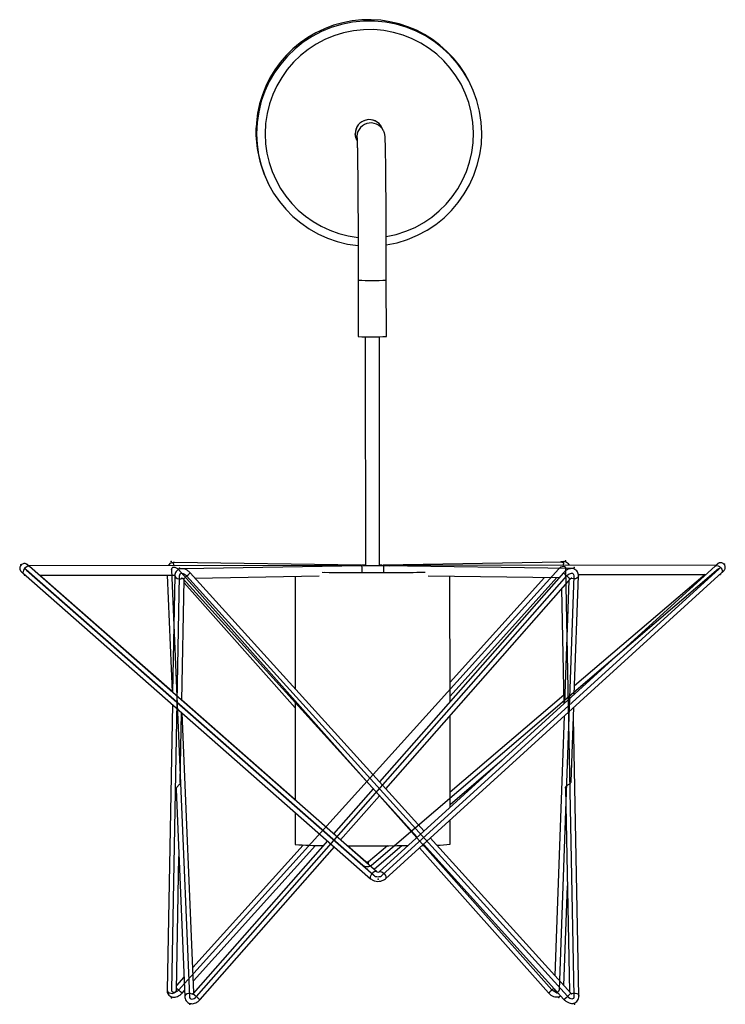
# Model space of a CAD drawing. Header units: millimetres. Extents: x 396 to 769, y 328 to 733.
# Tile 1 of 3: x 396 to 521, y 344 to 519. Entities that reach past the tile are written whole.
import ezdxf

# ---------------------------------------------------------------- set-up
doc = ezdxf.new("R2010")
doc.units = ezdxf.units.MM
doc.header["$PDSIZE"] = -1

msp = doc.modelspace()

# ---------------------------------------------------------------- linework, layer by layer
at = {"color": 7, "linetype": 'Continuous', "lineweight": 25}
for p, q in [((475.62, 507.71), (475.5, 507.94)), ((437.67, 500.15), (437.66, 500.17)), ((460.26, 499.29), (459.97, 499.88)), ((437.67, 497.73), (437.67, 497.71)), ((455.49, 497.65), (455.56, 497.5)), ((439.7, 490.1), (439.81, 489.88)), ((455.75, 472.76), (455.76, 462.76)), ((460.76, 462.76), (460.75, 472.76)), ((455.54, 422.09), (397.19, 422.02)), ((459.05, 367.72), (397.38, 421.91)), ((456.31, 422.13), (423.07, 422.64)), ((456.36, 422.06), (424.84, 421.48)), ((456.3, 422.13), (456.3, 422.13)), ((456.3, 422.13), (456.31, 422.13)), ((456.38, 422.06), (456.39, 422.06)), ((519.23, 422.05), (459.49, 367.71)), ((460, 422.13), (459.55, 422.14)), ((491.94, 422.72), (460.24, 422.13)), ((493.6, 421.56), (460.35, 422.06)), ((519.4, 422.17), (461.04, 422.1)), ((396.29, 420.67), (457.96, 366.48)), ((396.47, 420.37), (396.63, 420.37)), ((399.13, 420.38), (423.2, 420.4)), ((422.69, 399.7), (399.13, 420.38)), ((421.82, 420.4), (422.69, 399.68)), ((423.19, 420.3), (422.8, 399.57)), ((424.68, 419.71), (466.23, 373.84)), ((467.45, 374.95), (425.9, 420.82)), ((426.76, 419.87), (448.8, 420.27)), ((444.55, 420.19), (444.56, 400.22)), ((492.2, 420.81), (459.52, 383.7)), ((460.6, 366.49), (520.34, 420.83)), ((460.64, 382.47), (493.43, 419.72)), ((468.21, 420.29), (491.43, 419.94)), ((472.06, 397.95), (472.04, 420.24)), ((488.85, 419.98), (472.06, 401.37)), ((472.06, 398.91), (491.04, 419.94)), ((494.13, 399.22), (494.87, 420.26)), ((517.37, 420.52), (494.18, 400.72)), ((494.85, 420.49), (517.54, 420.52)), ((520, 420.52), (520.12, 420.52)), ((424.43, 398.15), (424.83, 419.54)), ((424.82, 419.02), (444.56, 396.81)), ((491.87, 417.95), (492.28, 397.54)), ((493.19, 419.45), (492.42, 397.67)), ((492.25, 399.07), (472.08, 381.85)), ((422.76, 397.41), (421.81, 346.7)), ((444.58, 380.48), (424.43, 398.17)), ((444.56, 397.76), (444.58, 380.44)), ((493.58, 383.77), (494.04, 396.91)), ((424.15, 383.59), (424.39, 395.99)), ((426.57, 346.27), (424.5, 395.89)), ((472.08, 379.16), (472.07, 395.45)), ((492.34, 395.36), (490.7, 349.28)), ((492.32, 395.35), (492.33, 395.06)), ((494.96, 345.65), (493.98, 395.05)), ((472.08, 379.68), (481.35, 387.59)), ((423.41, 382.35), (424.95, 345.54)), ((458.43, 382.46), (451.38, 374.46)), ((452.62, 373.37), (459.54, 381.22)), ((492.58, 382.57), (493.29, 346.42)), ((444.58, 378.24), (444.58, 372.57)), ((472.08, 372.59), (472.08, 376.94)), ((445.98, 372.46), (426.38, 350.74)), ((450.29, 373.22), (426.42, 346.1)), ((426.48, 348.38), (448.16, 372.41)), ((467.1, 372.41), (467.52, 372.41)), ((467.34, 372.62), (492.3, 345.06)), ((493.53, 346.16), (468.56, 373.73)), ((427.66, 345.01), (451.53, 372.13)), ((457.12, 369.47), (453.84, 372.35)), ((460.95, 372.35), (457.59, 369.48)), ((458.66, 368.23), (463.51, 372.37)), ((466.64, 371.99), (489.56, 346.22)), ((423.46, 346.67), (423.91, 370.43)), ((458.56, 368.15), (458.66, 368.23)), ((492.29, 347.52), (492.92, 365.2)), ((424.8, 348.99), (423.48, 347.52)), ((424.47, 346.16), (424.9, 346.63)), ((490.62, 346.91), (490.62, 346.77))]:
    msp.add_line(p, q, dxfattribs=at)
at = {"color": 7, "linetype": 'Continuous'}
for p, q in [((490.17, 346.76), (423.84, 421.37)), ((491.36, 421.52), (423.85, 346.71)), ((519.76, 421.48), (458.13, 368.86)), ((460.04, 367.1), (519.78, 421.44)), ((494.13, 345.63), (492.63, 421.51)), ((456.58, 368.85), (396.79, 421.33)), ((396.84, 421.29), (458.51, 367.1)), ((422.61, 421.34), (425.77, 345.58)), ((422.64, 346.69), (424.02, 420.28)), ((425.29, 420.27), (492.92, 345.61)), ((427.04, 345.56), (492.81, 420.27)), ((494.05, 420.29), (491.44, 346.74))]:
    msp.add_line(p, q, dxfattribs=at)
at = {"color": 8, "linetype": 'Continuous', "lineweight": 25}
msp.add_line((456.51, 422.07), (456.3, 422.13), dxfattribs=at)
at = {"color": 7, "linetype": 'Continuous', "lineweight": 25, "flags": 128}
for points in [[(455.49, 497.65), (455.32, 498.09), (455.23, 498.76)], [(396.45, 420.53), (396.46, 420.52), (396.46, 420.44), (396.46, 420.39), (396.46, 420.37), (396.47, 420.38), (396.47, 420.43), (396.47, 420.5), (396.48, 420.51)], [(449.38, 420.89), (449.38, 420.89), (450.63, 420.87), (451.98, 420.86), (453.41, 420.85), (454.91, 420.84), (456.45, 420.84), (458.02, 420.84), (459.59, 420.84), (461.14, 420.85), (462.65, 420.85), (464.11, 420.86), (465.49, 420.88), (466.78, 420.89), (467.65, 420.91)], [(449.78, 420.89), (450.58, 420.88), (451.86, 420.87), (453.22, 420.86), (454.65, 420.85), (456.13, 420.85), (457.65, 420.85), (459.16, 420.85), (460.67, 420.85), (462.15, 420.86), (463.57, 420.87), (464.92, 420.88), (466.19, 420.9), (467.23, 420.91)], [(453.84, 372.35), (454.95, 372.35), (456.49, 372.35), (458.06, 372.34), (459.63, 372.35), (461.18, 372.35), (462.69, 372.36), (464.15, 372.37), (464.62, 372.38)], [(457.2, 369.34), (457.2, 369.36), (457.12, 369.47)]]:
    msp.add_lwpolyline(points, dxfattribs=at)
at = {"color": 8, "linetype": 'Continuous', "lineweight": 25, "flags": 128}
for points in [[(397.38, 421.91), (397.37, 421.92), (397.21, 421.97), (396.98, 421.92), (396.74, 421.77), (396.51, 421.54), (396.33, 421.28), (396.23, 421.02), (396.22, 420.8), (396.29, 420.67)], [(519.23, 422.05), (519.25, 422.07), (519.43, 422.12), (519.66, 422.06), (519.91, 421.92), (520.14, 421.69), (520.32, 421.43), (520.41, 421.17), (520.41, 420.96), (520.34, 420.83)], [(423.19, 420.3), (423.21, 420.18), (423.35, 419.96), (423.59, 419.8), (423.91, 419.73), (424.25, 419.74), (424.5, 419.82)], [(494.87, 420.26), (494.87, 420.25), (494.8, 420.04), (494.61, 419.87), (494.33, 419.76), (494.01, 419.74), (493.7, 419.79), (493.57, 419.85)], [(458.84, 367.78), (458.61, 367.71), (458.37, 367.54), (458.14, 367.31), (457.97, 367.05), (457.89, 366.8), (457.89, 366.59), (457.96, 366.48)], [(458.66, 368.23), (458.64, 368.21), (458.54, 368.17)], [(459.05, 367.72), (459.02, 367.74), (458.84, 367.78)], [(459.49, 367.71), (459.53, 367.74), (459.72, 367.78)], [(459.72, 367.78), (459.96, 367.71), (460.21, 367.54), (460.43, 367.31), (460.6, 367.05), (460.68, 366.8), (460.66, 366.59), (460.6, 366.49)], [(421.81, 346.7), (421.82, 346.6), (421.94, 346.4), (422.16, 346.23), (422.45, 346.14), (422.77, 346.13), (423.07, 346.2), (423.31, 346.35), (423.44, 346.55), (423.46, 346.67)], [(426.27, 346.01), (425.98, 346.1), (425.66, 346.1), (425.36, 346.03), (425.11, 345.89), (424.97, 345.69), (424.95, 345.54)], [(493.65, 346.07), (493.95, 346.16), (494.27, 346.17), (494.57, 346.1), (494.8, 345.96), (494.94, 345.76), (494.96, 345.65)]]:
    msp.add_lwpolyline(points, dxfattribs=at)
at = {"color": 7, "linetype": 'Continuous', "flags": 128}
for points in [[(396.79, 421.33), (396.65, 421.46), (396.54, 421.55), (396.48, 421.61), (396.46, 421.62), (396.49, 421.59), (396.57, 421.53), (396.69, 421.42), (396.84, 421.29)], [(422.61, 421.34), (422.63, 421.53), (422.71, 421.68), (422.84, 421.78), (423.01, 421.81), (423.21, 421.79), (423.43, 421.7), (423.64, 421.56), (423.84, 421.37)], [(491.36, 421.52), (491.55, 421.71), (491.76, 421.85), (491.98, 421.93), (492.19, 421.96), (492.37, 421.93), (492.5, 421.84), (492.59, 421.69), (492.63, 421.51)], [(519.76, 421.48), (519.91, 421.6), (520.02, 421.7), (520.1, 421.75), (520.12, 421.77), (520.1, 421.74), (520.04, 421.67), (519.93, 421.57), (519.78, 421.44)], [(424.02, 420.28), (424.05, 420.46), (424.14, 420.6), (424.28, 420.69), (424.46, 420.71), (424.66, 420.68), (424.88, 420.59), (425.09, 420.45), (425.29, 420.27)], [(492.81, 420.27), (493.01, 420.45), (493.22, 420.6), (493.44, 420.7), (493.64, 420.73), (493.81, 420.71), (493.94, 420.62), (494.02, 420.48), (494.05, 420.29)], [(458.13, 368.86), (457.97, 368.75), (457.78, 368.66), (457.57, 368.61), (457.35, 368.59), (457.13, 368.61), (456.92, 368.66), (456.73, 368.74), (456.58, 368.85)], [(458.51, 367.1), (458.67, 366.99), (458.85, 366.9), (459.06, 366.85), (459.28, 366.83), (459.5, 366.85), (459.7, 366.9), (459.89, 366.99), (460.04, 367.1)], [(423.85, 346.71), (423.66, 346.52), (423.45, 346.38), (423.24, 346.29), (423.04, 346.26), (422.87, 346.28), (422.74, 346.37), (422.66, 346.51), (422.64, 346.69)], [(491.44, 346.74), (491.4, 346.56), (491.31, 346.43), (491.17, 346.34), (491, 346.31), (490.79, 346.35), (490.58, 346.44), (490.36, 346.58), (490.17, 346.76)], [(425.77, 345.58), (425.81, 345.39), (425.9, 345.24), (426.04, 345.15), (426.22, 345.12), (426.42, 345.15), (426.63, 345.23), (426.85, 345.37), (427.04, 345.56)], [(492.92, 345.61), (493.11, 345.43), (493.32, 345.29), (493.53, 345.2), (493.73, 345.17), (493.9, 345.21), (494.03, 345.3), (494.11, 345.45), (494.13, 345.63)]]:
    msp.add_lwpolyline(points, dxfattribs=at)
at = {"color": 7, "linetype": 'Continuous', "lineweight": 25}
for centre, radius, start, end in [((457.6, 499.02), 20, 26.487, 180.0465), ((457.71, 498.79), 20, 278.7343, 180.0585), ((457.73, 498.77), 2.5, 26.4865, 180.0469), ((457.73, 498.77), 2.5, 26.4847, 206.4702), ((457.6, 499.02), 19.99, 180.0472, 206.4772), ((457.71, 498.79), 19.99, 180.0487, 264.3294), ((458.21, 515.01), 52.31, 267.3122, 272.7908), ((456.31, 421.73), 0.395, 90.3592, 91.7505), ((460.25, 421.7), 0.432, 80.6243, 97.6208), ((460.35, 421.67), 0.397, 82.1883, 99.9214), ((424.46, 420.26), 0.436, 251.8012, 286.5421), ((493.66, 420.3), 0.397, 272.1158, 275.9235), ((519.54, 420.63), 0.599, 349.8324, 1.7257), ((449.02, 427.97), 55.58, 265.4262, 270.5645), ((469.8, 392.17), 19.71, 269.7253, 276.6433), ((459.28, 368.06), 0.404, 235.8998, 301.7556)]:
    msp.add_arc(centre, radius, start, end, dxfattribs=at)
at = {"color": 8, "linetype": 'Continuous', "lineweight": 25}
for centre, radius, start, end in [((457.73, 498.77), 18.5, 279.3697, 180.0583), ((458.02, 498.18), 2.5, 26.3076, 187.9396), ((457.72, 498.76), 18.5, 180.0488, 263.7984), ((458.2, 525.02), 52.31, 267.3126, 272.7906), ((418.24, 428.05), 10.53, 307.6804, 316.6638), ((505.77, 434.98), 19.62, 226.2276, 231.0474), ((457.92, 369.21), 0.429, 140.2472, 199.2215), ((314.28, 225.31), 163.54, 47.6423, 48.1139), ((472.77, 366.37), 26.23, 309.795, 312.5453), ((491.28, 346.87), 0.671, 188.5133, 268.8995), ((438.87, 359), 17.93, 226, 231.275), ((485.54, 353.75), 11.01, 307.8748, 316.4694)]:
    msp.add_arc(centre, radius, start, end, dxfattribs=at)
at = {"color": 7, "linetype": 'Continuous', "lineweight": 25}
for points, knots in [([(437.66, 500.17), (437.66, 500.16), (437.66, 500.14), (437.64, 499.93), (437.63, 499.63), (437.62, 499.24), (437.62, 498.83), (437.62, 498.42), (437.64, 498.08), (437.66, 497.84), (437.66, 497.74), (437.67, 497.73), (437.67, 497.73)], [0, 0, 0, 0, 0.1072355, 0.2144661, 0.3218228, 0.4292618, 0.5365641, 0.6437243, 0.750958, 0.8583665, 0.9657787, 1, 1, 1, 1]), ([(437.67, 497.71), (437.67, 497.72), (437.68, 497.74), (437.67, 497.95), (437.66, 498.25), (437.65, 498.64), (437.65, 499.05), (437.65, 499.46), (437.66, 499.8), (437.67, 500.05), (437.67, 500.14), (437.67, 500.15), (437.67, 500.15)], [0, 0, 0, 0, 0.1072355, 0.2144661, 0.3218228, 0.4292618, 0.5365641, 0.6437243, 0.750958, 0.8583665, 0.9657787, 1, 1, 1, 1]), ([(460.75, 472.76), (460.75, 473.11), (460.75, 474.12), (460.75, 475.79), (460.74, 477.76), (460.74, 479.71), (460.73, 481.61), (460.72, 483.45), (460.71, 485.24), (460.7, 486.94), (460.69, 488.56), (460.68, 490.09), (460.67, 491.51), (460.65, 492.81), (460.64, 493.99), (460.62, 495.04), (460.61, 495.96), (460.59, 496.73), (460.57, 497.37), (460.56, 497.87), (460.54, 498.18), (460.52, 498.41), (460.49, 498.63), (460.42, 498.89), (460.34, 499.11), (460.28, 499.26), (460.26, 499.29)], [0, 0, 0, 0, 0.026345, 0.076437, 0.12654, 0.176644, 0.22675, 0.27686, 0.326973, 0.377093, 0.427221, 0.477361, 0.527517, 0.577695, 0.627907, 0.678171, 0.72852, 0.779019, 0.829812, 0.881285, 0.934864, 0.963318, 0.978295, 0.98704, 0.996693, 1, 1, 1, 1]), ([(455.55, 497.84), (455.55, 497.84), (455.55, 497.83), (455.56, 497.71), (455.57, 497.45), (455.58, 497.02), (455.6, 496.42), (455.61, 495.66), (455.63, 494.75), (455.64, 493.69), (455.66, 492.5), (455.67, 491.18), (455.68, 489.75), (455.69, 488.22), (455.71, 486.59), (455.72, 484.87), (455.72, 483.08), (455.73, 481.23), (455.74, 479.32), (455.74, 477.38), (455.75, 475.41), (455.75, 473.86), (455.75, 472.98), (455.75, 472.76)], [0, 0, 0, 0, 0.016562, 0.047825, 0.08849, 0.135754, 0.186308, 0.23827, 0.290843, 0.343709, 0.396728, 0.449836, 0.502997, 0.556192, 0.609411, 0.662646, 0.715892, 0.769147, 0.822407, 0.875672, 0.92894, 0.982209, 1, 1, 1, 1]), ([(457.01, 462.79), (457.01, 462.27), (457.01, 460.66), (457.01, 458.13), (457.01, 455.39), (457.01, 453.16), (457.01, 451.28), (457.02, 448.76), (457.02, 445.41), (457.02, 441.03), (457.03, 436.43), (457.04, 432.87), (457.04, 430.53), (457.04, 429.42), (457.04, 428.29), (457.05, 426.99), (457.05, 425.4), (457.05, 423.74), (457.05, 422.61), (457.05, 422.14), (457.05, 422.14)], [0, 0, 0, 0, 0.038051, 0.118946, 0.186126, 0.240385, 0.283402, 0.325044, 0.426331, 0.530009, 0.648006, 0.765467, 0.793593, 0.820921, 0.847417, 0.87719, 0.916907, 0.964622, 0.99981, 1, 1, 1, 1]), ([(459.55, 422.14), (459.55, 422.42), (459.55, 423.35), (459.55, 424.81), (459.55, 426.48), (459.54, 427.98), (459.54, 429.49), (459.54, 431.01), (459.53, 434.45), (459.53, 438.42), (459.52, 442.86), (459.52, 445.78), (459.52, 448.2), (459.51, 450.32), (459.51, 452.38), (459.51, 454.87), (459.51, 457.84), (459.51, 460.53), (459.51, 462.24), (459.51, 462.79)], [0, 0, 0, 0, 0.020755, 0.070149, 0.10728, 0.143748, 0.180897, 0.218483, 0.256356, 0.434907, 0.511758, 0.584042, 0.650226, 0.690069, 0.740363, 0.801583, 0.87432, 0.959327, 1, 1, 1, 1]), ([(397.34, 421.95), (397.29, 421.99), (397.18, 422.09), (397.07, 422.18), (397.02, 422.23), (397.01, 422.24), (397.01, 422.24), (397, 422.25), (397, 422.25), (396.99, 422.26), (396.96, 422.28), (396.9, 422.32), (396.79, 422.39), (396.6, 422.44), (396.36, 422.45), (396.1, 422.38), (395.85, 422.2), (395.69, 421.96), (395.63, 421.7), (395.64, 421.49), (395.69, 421.32), (395.75, 421.2), (395.82, 421.11), (395.87, 421.05), (395.89, 421.02), (395.91, 421.01), (395.91, 421.01), (395.91, 421.01), (395.92, 421), (395.93, 420.99), (395.98, 420.95), (396.12, 420.82), (396.24, 420.71), (396.29, 420.67)], [0, 0, 0, 0, 0.045076, 0.126956, 0.168904, 0.190154, 0.202137, 0.207295, 0.209978, 0.212396, 0.218236, 0.230829, 0.261103, 0.304653, 0.356313, 0.41753, 0.482724, 0.553354, 0.608035, 0.653329, 0.691592, 0.72304, 0.747316, 0.763926, 0.771328, 0.773807, 0.775601, 0.777839, 0.781921, 0.793308, 0.869979, 0.949322, 1, 1, 1, 1]), ([(397.38, 421.91), (397.34, 421.95), (397.22, 422.06), (397.08, 422.17), (397.02, 422.23), (397.01, 422.23), (397.01, 422.23)], [0, 0, 0, 0, 0.210594, 0.59221, 0.926008, 1, 1, 1, 1]), ([(423.15, 422.62), (423.07, 422.63), (422.85, 422.65), (422.5, 422.55), (422.17, 422.35), (422.04, 422.14), (421.98, 422.05)], [0, 0, 0, 0, 0.181519, 0.479578, 0.774028, 1, 1, 1, 1]), ([(423.05, 422.05), (423.02, 422.14), (422.97, 422.33), (422.97, 422.53), (422.98, 422.61), (423.02, 422.63), (423.04, 422.64), (423.06, 422.64), (423.07, 422.64)], [0, 0, 0, 0, 0.267081, 0.59541, 0.864657, 0.933387, 0.96954, 1, 1, 1, 1]), ([(425.9, 420.82), (425.83, 420.89), (425.63, 421.1), (425.25, 421.35), (424.79, 421.52), (424.34, 421.56), (423.92, 421.46), (423.56, 421.22), (423.31, 420.88), (423.21, 420.55), (423.2, 420.36), (423.19, 420.3)], [0, 0, 0, 0, 0.079524, 0.222888, 0.357217, 0.481635, 0.598945, 0.714278, 0.836055, 0.949865, 1, 1, 1, 1]), ([(455.54, 422.09), (455.54, 422.09), (455.46, 422.09), (455.39, 422.07), (455.31, 422.04)], [0, 0, 0, 0, 0.011763, 1, 1, 1, 1]), ([(456.17, 422.12), (456.14, 422.12), (455.95, 422.12), (455.73, 422.11), (455.61, 422.1), (455.56, 422.1)], [0, 0, 0, 0, 0.124414, 0.632646, 1, 1, 1, 1]), ([(456.29, 422.06), (456.26, 422.06), (456.07, 422.07), (455.86, 422.07), (455.69, 422.08), (455.67, 422.08), (455.67, 422.08)], [0, 0, 0, 0, 0.0767432, 0.4971594, 0.8329454, 1, 1, 1, 1]), ([(456.47, 420.85), (456.47, 420.9), (456.48, 421.03), (456.48, 421.25), (456.48, 421.48), (456.46, 421.68), (456.44, 421.88), (456.41, 422.03), (456.4, 422.05), (456.39, 422.06)], [0, 0, 0, 0, 0.1017285, 0.2286894, 0.3443416, 0.4617813, 0.5940096, 0.7926584, 1, 1, 1, 1]), ([(457.05, 422.14), (457.01, 422.14), (456.78, 422.13), (456.58, 422.13), (456.43, 422.13), (456.42, 422.13)], [0, 0, 0, 0, 0.149256, 0.9889, 1, 1, 1, 1]), ([(460.21, 422.06), (460.06, 422.06), (459.76, 422.06), (459.17, 422.05), (458.53, 422.05), (457.87, 422.05), (457.24, 422.05), (456.79, 422.06), (456.59, 422.06), (456.55, 422.06)], [0, 0, 0, 0, 0.144795, 0.306685, 0.469274, 0.632103, 0.794954, 0.957615, 1, 1, 1, 1]), ([(460.31, 422.07), (460.29, 422.07), (460.26, 422.07), (460.22, 422.07), (460.21, 422.06)], [0, 0, 0, 0, 0.609042, 1, 1, 1, 1]), ([(460.28, 422.06), (460.28, 422.04), (460.28, 421.99), (460.26, 421.81), (460.24, 421.59), (460.23, 421.33), (460.24, 421.09), (460.24, 420.93), (460.25, 420.86), (460.25, 420.85)], [0, 0, 0, 0, 0.232611, 0.420905, 0.572639, 0.72535, 0.85552, 0.97735, 1, 1, 1, 1]), ([(460.92, 422.09), (460.92, 422.09), (460.92, 422.09), (460.83, 422.08), (460.64, 422.07), (460.42, 422.07), (460.31, 422.07)], [0, 0, 0, 0, 0.082282, 0.322576, 0.660955, 1, 1, 1, 1]), ([(461.03, 422.11), (460.98, 422.11), (460.85, 422.12), (460.64, 422.12), (460.43, 422.13), (460.38, 422.13)], [0, 0, 0, 0, 0.348335, 0.832232, 1, 1, 1, 1]), ([(461.04, 422.1), (461.04, 422.1), (461.12, 422.1), (461.2, 422.07), (461.27, 422.05)], [0, 0, 0, 0, 0.012265, 1, 1, 1, 1]), ([(493.28, 422.14), (493.26, 422.17), (493.2, 422.34), (492.95, 422.56), (492.57, 422.76), (492.15, 422.8), (491.86, 422.78), (491.72, 422.72), (491.71, 422.71)], [0, 0, 0, 0, 0.066158, 0.294614, 0.530112, 0.755132, 0.986693, 1, 1, 1, 1]), ([(491.94, 422.71), (491.96, 422.71), (492.03, 422.72), (492.11, 422.68), (492.18, 422.59), (492.21, 422.4), (492.17, 422.22), (492.16, 422.14)], [0, 0, 0, 0, 0.0656748, 0.1980087, 0.4170136, 0.7314925, 1, 1, 1, 1]), ([(493.4, 421.52), (493.36, 421.52), (493.17, 421.5), (492.84, 421.35), (492.47, 421.1), (492.27, 420.89), (492.2, 420.81)], [0, 0, 0, 0, 0.092284, 0.414403, 0.766484, 1, 1, 1, 1]), ([(494.87, 420.26), (494.87, 420.38), (494.86, 420.63), (494.72, 421), (494.44, 421.32), (494.08, 421.51), (493.71, 421.58), (493.49, 421.54), (493.4, 421.52)], [0, 0, 0, 0, 0.152962, 0.334905, 0.514672, 0.701691, 0.876981, 1, 1, 1, 1]), ([(519.5, 422.31), (519.5, 422.31), (519.5, 422.31), (519.49, 422.29), (519.44, 422.24), (519.35, 422.16), (519.26, 422.08), (519.23, 422.05)], [0, 0, 0, 0, 0.020023, 0.164115, 0.403297, 0.765795, 1, 1, 1, 1]), ([(520.34, 420.83), (520.38, 420.87), (520.51, 420.98), (520.63, 421.1), (520.71, 421.18), (520.77, 421.25), (520.85, 421.36), (520.93, 421.55), (520.97, 421.81), (520.89, 422.11), (520.73, 422.36), (520.49, 422.52), (520.26, 422.59), (520.05, 422.6), (519.89, 422.56), (519.77, 422.52), (519.69, 422.47), (519.63, 422.44), (519.57, 422.39), (519.49, 422.32), (519.37, 422.22), (519.3, 422.17)], [0, 0, 0, 0, 0.05131, 0.151228, 0.208131, 0.2334, 0.262471, 0.308103, 0.384161, 0.45418, 0.527205, 0.600355, 0.65822, 0.706804, 0.747866, 0.781312, 0.805322, 0.824021, 0.849614, 0.918235, 1, 1, 1, 1]), ([(424.33, 419.85), (424.34, 419.86), (424.38, 419.88), (424.43, 419.89), (424.45, 419.89)], [0, 0, 0, 0, 0.388181, 1, 1, 1, 1]), ([(424.43, 419.89), (424.43, 419.89), (424.43, 419.89), (424.43, 419.89), (424.48, 419.87), (424.54, 419.83), (424.62, 419.78), (424.66, 419.73), (424.68, 419.71)], [0, 0, 0, 0, 0.056703, 0.194005, 0.405939, 0.610849, 0.826461, 1, 1, 1, 1]), ([(493.43, 419.72), (493.46, 419.75), (493.51, 419.8), (493.59, 419.86), (493.65, 419.9), (493.68, 419.91), (493.68, 419.91), (493.68, 419.91)], [0, 0, 0, 0, 0.239768, 0.504457, 0.727408, 0.947306, 1, 1, 1, 1]), ([(424.15, 383.59), (424.15, 383.57), (424.16, 383.49), (424.09, 383.33), (423.94, 383.13), (423.75, 382.94), (423.58, 382.77), (423.46, 382.59), (423.4, 382.44), (423.41, 382.36), (423.42, 382.35)], [0, 0, 0, 0, 0.03416, 0.19764, 0.361329, 0.515594, 0.657198, 0.80228, 0.960315, 1, 1, 1, 1]), ([(492.58, 382.57), (492.58, 382.62), (492.59, 382.74), (492.7, 382.9), (492.88, 383.06), (493.1, 383.2), (493.3, 383.33), (493.46, 383.47), (493.56, 383.61), (493.57, 383.73), (493.57, 383.77)], [0, 0, 0, 0, 0.106732, 0.248571, 0.392013, 0.527715, 0.647953, 0.768418, 0.902422, 1, 1, 1, 1]), ([(457.59, 369.48), (457.59, 369.48), (457.58, 369.47), (457.54, 369.45), (457.47, 369.43), (457.39, 369.42), (457.3, 369.42), (457.22, 369.43), (457.16, 369.45), (457.12, 369.47), (457.12, 369.47), (457.12, 369.47)], [0, 0, 0, 0, 0.130225, 0.239472, 0.348318, 0.455452, 0.56436, 0.675136, 0.787976, 0.907296, 1, 1, 1, 1]), ([(457.96, 366.48), (458.05, 366.41), (458.27, 366.24), (458.7, 366.07), (459.23, 365.99), (459.78, 366.04), (460.26, 366.22), (460.5, 366.41), (460.6, 366.49)], [0, 0, 0, 0, 0.120933, 0.298462, 0.481165, 0.669129, 0.862301, 1, 1, 1, 1]), ([(421.81, 346.7), (421.82, 346.59), (421.83, 346.33), (421.98, 345.97), (422.26, 345.66), (422.63, 345.47), (423.04, 345.41), (423.45, 345.47), (423.87, 345.65), (424.22, 345.9), (424.4, 346.09), (424.47, 346.16)], [0, 0, 0, 0, 0.097363, 0.21222, 0.325924, 0.443556, 0.554272, 0.667829, 0.791913, 0.927218, 1, 1, 1, 1]), ([(489.56, 346.22), (489.63, 346.14), (489.82, 345.93), (490.2, 345.68), (490.66, 345.5), (491.11, 345.47), (491.48, 345.54), (491.65, 345.67), (491.71, 345.71)], [0, 0, 0, 0, 0.12074, 0.33802, 0.540594, 0.728488, 0.906207, 1, 1, 1, 1]), ([(424.95, 345.54), (424.96, 345.43), (424.99, 345.17), (425.16, 344.81), (425.47, 344.5), (425.85, 344.32), (426.28, 344.27), (426.71, 344.35), (427.14, 344.55), (427.45, 344.79), (427.61, 344.97), (427.66, 345.01)], [0, 0, 0, 0, 0.097895, 0.215967, 0.33284, 0.453695, 0.569147, 0.6876, 0.81507, 0.951516, 1, 1, 1, 1]), ([(426.42, 346.1), (426.39, 346.08), (426.35, 346.03), (426.28, 345.98), (426.22, 345.95), (426.2, 345.94), (426.2, 345.94), (426.2, 345.94)], [0, 0, 0, 0, 0.228237, 0.471009, 0.68528, 0.927928, 1, 1, 1, 1]), ([(492.3, 345.06), (492.38, 344.98), (492.58, 344.78), (492.95, 344.53), (493.41, 344.36), (493.85, 344.33), (494.26, 344.44), (494.61, 344.68), (494.85, 345.03), (494.95, 345.37), (494.96, 345.57), (494.96, 345.65)], [0, 0, 0, 0, 0.078967, 0.222504, 0.354871, 0.476478, 0.592116, 0.706496, 0.825347, 0.937424, 1, 1, 1, 1]), ([(493.75, 346), (493.75, 346), (493.75, 346), (493.72, 346.01), (493.66, 346.04), (493.59, 346.1), (493.55, 346.14), (493.53, 346.16)], [0, 0, 0, 0, 0.116625, 0.354963, 0.574616, 0.802149, 1, 1, 1, 1])]:
    msp.add_open_spline(points, degree=3, knots=knots, dxfattribs=at)
msp.add_open_spline([(460.32, 422.13), (460.3, 422.13), (460.26, 422.13), (460.21, 422.13), (460.19, 422.13)], degree=3, dxfattribs=at)
at = {"color": 7, "linetype": 'Continuous'}
for p in [(395.81, 422.2), (422.55, 422.82), (424.04, 421.64), (492.6, 422.9), (494.1, 421.72), (520.78, 422.35), (457.34, 368.18), (459.29, 366.41), (422.61, 345.33), (422.61, 345.33), (491.39, 345.39), (491.39, 345.39), (425.83, 344.18), (425.83, 344.18), (494.16, 344.23), (494.16, 344.23)]:
    msp.add_point(p, dxfattribs=at)

doc.saveas('drawing.dxf')
